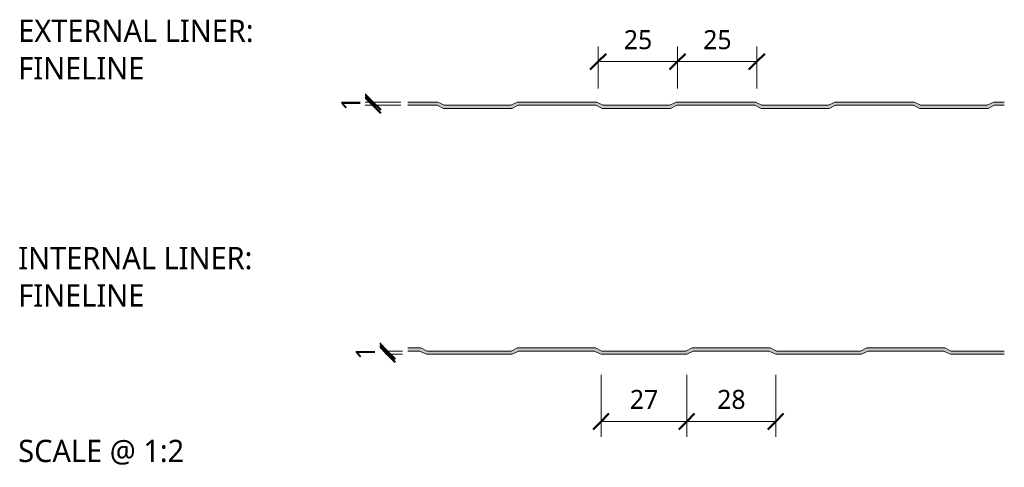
# Model space of a CAD drawing. Header units: millimetres. Extents: x 4235 to 12448, y -1412 to 6174.
# Tile 3 of 16: x 12138 to 12448, y -1412 to -1271. Entities that reach past the tile are written whole.
import ezdxf

# ---------------------------------------------------------------- set-up
doc = ezdxf.new("R2010")
doc.units = ezdxf.units.MM
for name, color, linetype, lineweight in [('A-ANNO-DIMS', 211, 'Continuous', 9), ('A-ANNO-DIMS-2', 211, 'Continuous', 9), ('A-DETL-GENF', 92, 'Continuous', 13), ('G-ANNO-TEXT', 231, 'Continuous', 9)]:
    doc.layers.add(name, color=color, linetype=linetype, lineweight=lineweight)
doc.styles.add('Yu Gothic_2', font='Yu Gothic.ttf', dxfattribs={"height": 7})
doc.styles.add('Yu Gothic_3', font='Yu Gothic.ttf', dxfattribs={"height": 6})
doc.styles.add('Yu Gothic_B', font='Yu Gothic.ttf', dxfattribs={"height": 7})
doc.dimstyles.new('Diagonal_1', dxfattribs={"dimscale": 304.8, "dimtxt": 6.965421, "dimasz": 0.016404, "dimexe": 0.015748, "dimexo": 0.009843, "dimgap": 0.009843, "dimtad": 1, "dimdec": 0, "dimzin": 0, "dimdsep": 46, "dimtxsty": 'Yu Gothic_3', "dimblk1": 'OBLIQUE', "dimblk2": 'OBLIQUE', "dimsah": 1, "dimcen": 0.09, "dimazin": 0, "dimtfac": 1, "dimtdec": 4, "dimtix": 1, "dimtmove": 0, "dimatfit": 3, "dimfxl": 1, "dimtvp": 1, "dimtfill": 1, "dimtolj": 1, "dimtzin": 0, "dimarcsym": 2})

# ---------------------------------------------------------------- blocks, each defined once
blk = doc.blocks.new('HFX 1000 - FINISHES - HFX 1000 - FINELINE FINISH - TOP-4344855-ALL FINISHES 11')
at = {"layer": 'A-DETL-GENF'}
blk.add_hatch(color=256, dxfattribs=at).paths.add_polyline_path([(138.93, 33), (160.4, 33), (162.4, 34), (186.93, 34), (188.93, 33), (210.4, 33), (212.4, 34), (215.51, 34), (215.51, 35), (212.66, 35), (212.18, 34.94), (211.72, 34.78), (210.16, 34), (189.16, 34), (187.61, 34.78), (187.15, 34.94), (186.67, 35), (162.66, 35), (162.18, 34.94), (161.72, 34.78), (160.16, 34), (139.16, 34), (137.61, 34.78), (137.15, 34.94), (136.67, 35), (112.66, 35), (112.18, 34.94), (111.72, 34.78), (110.16, 34), (89.16, 34), (87.61, 34.78), (87.15, 34.94), (86.67, 35), (62.66, 35), (62.18, 34.94), (61.72, 34.78), (60.16, 34), (39.16, 34), (37.61, 34.78), (37.15, 34.94), (36.67, 35), (27.66, 35), (27.66, 34), (36.93, 34), (38.93, 33), (60.4, 33), (62.4, 34), (86.93, 34), (88.93, 33), (110.4, 33), (112.4, 34), (136.93, 34)])
for p, q in [((36.67, 35), (27.66, 35)), ((39.16, 34), (37.61, 34.78)), ((61.72, 34.78), (60.16, 34)), ((86.67, 35), (62.66, 35)), ((89.16, 34), (87.61, 34.78)), ((111.72, 34.78), (110.16, 34)), ((136.67, 35), (112.66, 35)), ((139.16, 34), (137.61, 34.78)), ((161.72, 34.78), (160.16, 34)), ((186.67, 35), (162.66, 35)), ((189.16, 34), (187.61, 34.78)), ((211.72, 34.78), (210.16, 34)), ((215.51, 35), (212.66, 35)), ((27.66, 34), (36.93, 34)), ((36.93, 34), (38.93, 33)), ((38.93, 33), (60.4, 33)), ((60.16, 34), (39.16, 34)), ((60.4, 33), (62.4, 34)), ((62.4, 34), (86.93, 34)), ((86.93, 34), (88.93, 33)), ((88.93, 33), (110.4, 33)), ((110.16, 34), (89.16, 34)), ((110.4, 33), (112.4, 34)), ((112.4, 34), (136.93, 34)), ((136.93, 34), (138.93, 33)), ((138.93, 33), (160.4, 33)), ((160.16, 34), (139.16, 34)), ((160.4, 33), (162.4, 34)), ((162.4, 34), (186.93, 34)), ((186.93, 34), (188.93, 33)), ((188.93, 33), (210.4, 33)), ((210.16, 34), (189.16, 34)), ((210.4, 33), (212.4, 34)), ((212.4, 34), (215.51, 34))]:
    blk.add_line(p, q, dxfattribs=at)
for centre, start, end in [((36.67, 32.9), 63.4349, 90), ((62.66, 32.9), 90, 116.5651), ((86.67, 32.9), 63.4349, 90), ((112.66, 32.9), 90, 116.5651), ((136.67, 32.9), 63.4349, 90), ((162.66, 32.9), 90, 116.5651), ((186.67, 32.9), 63.4349, 90), ((212.66, 32.9), 90, 116.5651)]:
    blk.add_arc(centre, 2.1, start, end, dxfattribs=at)
blk = doc.blocks.new('HFX 1000 - FINISHES - HFX 1000 - FINELINE FINISH - BOTTOM-4344853-ALL FINISHES 11')
at = {"layer": 'A-DETL-GENF'}
blk.add_hatch(color=256, dxfattribs=at).paths.add_polyline_path([(127.01, 0), (127.49, 0.06), (127.94, 0.22), (129.5, 1), (153.5, 1), (155.06, 0.22), (155.51, 0.06), (156, 0), (182.01, 0), (182.49, 0.06), (182.94, 0.22), (184.5, 1), (208.5, 1), (210.06, 0.22), (210.51, 0.06), (211, 0), (227.51, 0), (227.51, 1), (210.74, 1), (208.74, 2), (184.27, 2), (182.27, 1), (155.74, 1), (153.74, 2), (129.27, 2), (127.27, 1), (100.74, 1), (98.74, 2), (74.27, 2), (72.27, 1), (45.74, 1), (43.74, 2), (39.65, 2), (39.65, 1), (43.5, 1), (45.06, 0.22), (45.51, 0.06), (46, 0), (72.01, 0), (72.49, 0.06), (72.94, 0.22), (74.5, 1), (98.5, 1), (100.06, 0.22), (100.51, 0.06), (101, 0)])
for p, q in [((43.74, 2), (39.65, 2)), ((39.65, 1), (43.5, 1)), ((43.5, 1), (45.06, 0.22)), ((45.74, 1), (43.74, 2)), ((72.27, 1), (45.74, 1)), ((74.27, 2), (72.27, 1)), ((72.94, 0.22), (74.5, 1)), ((98.74, 2), (74.27, 2)), ((74.5, 1), (98.5, 1)), ((98.5, 1), (100.06, 0.22)), ((100.74, 1), (98.74, 2)), ((127.27, 1), (100.74, 1)), ((129.27, 2), (127.27, 1)), ((127.94, 0.22), (129.5, 1)), ((153.74, 2), (129.27, 2)), ((129.5, 1), (153.5, 1)), ((153.5, 1), (155.06, 0.22)), ((155.74, 1), (153.74, 2)), ((182.27, 1), (155.74, 1)), ((184.27, 2), (182.27, 1)), ((182.94, 0.22), (184.5, 1)), ((208.74, 2), (184.27, 2)), ((184.5, 1), (208.5, 1)), ((208.5, 1), (210.06, 0.22)), ((210.74, 1), (208.74, 2)), ((227.51, 1), (210.74, 1)), ((46, 0), (72.01, 0)), ((101, 0), (127.01, 0)), ((156, 0), (182.01, 0)), ((211, 0), (227.51, 0))]:
    blk.add_line(p, q, dxfattribs=at)
for centre, start, end in [((46, 2.1), 243.4349, 270), ((72.01, 2.1), 270, 296.5651), ((101, 2.1), 243.4349, 270), ((127.01, 2.1), 270, 296.5651), ((156, 2.1), 243.4349, 270), ((182.01, 2.1), 270, 296.5651), ((211, 2.1), 243.4349, 270)]:
    blk.add_arc(centre, 2.1, start, end, dxfattribs=at)
blk = doc.blocks.new('DIMBLOCK6-ALL FINISHES 11')
at = {"layer": 'A-ANNO-DIMS-2'}
for p, q in [((12345.02, -1283.99), (12345.02, -1279.19)), ((12370.02, -1283.99), (12370.02, -1279.19)), ((12345.02, -1283.99), (12370.02, -1283.99)), ((12345.02, -1283.99), (12345.02, -1292.46)), ((12370.02, -1283.99), (12370.02, -1292.46))]:
    blk.add_line(p, q, dxfattribs=at)
at = {"layer": 'A-ANNO-DIMS-2', "lineweight": 50}
for p, q in [((12345.02, -1283.99), (12347.52, -1281.49)), ((12370.02, -1283.99), (12372.52, -1281.49)), ((12345.02, -1283.99), (12342.52, -1286.49)), ((12370.02, -1283.99), (12367.52, -1286.49))]:
    blk.add_line(p, q, dxfattribs=at)
at = {"layer": 'A-ANNO-DIMS-2', "color": 0, "insert": (12353.11, -1274.07), "char_height": 6, "width": 10.5711, "attachment_point": 1, "line_spacing_factor": 1.024327, "style": 'Yu Gothic_3', "bg_fill": 3, "box_fill_scale": 1.25, "bg_fill_color": 9, "bg_fill_true_color": 13158600, "bg_fill_transparency": 0}
blk.add_mtext('25', dxfattribs=at)
blk = doc.blocks.new('_Oblique')
at = {"color": 0, "linetype": 'ByBlock', "lineweight": -2}
blk.add_line((-0.5, -0.5), (0.5, 0.5), dxfattribs=at)
blk = doc.blocks.new('DIMBLOCK7-ALL FINISHES 11')
at = {"layer": 'A-ANNO-DIMS-2'}
for p, q in [((12320.02, -1283.99), (12320.02, -1279.19)), ((12345.02, -1283.99), (12345.02, -1279.19)), ((12320.02, -1283.99), (12345.02, -1283.99)), ((12320.02, -1283.99), (12320.02, -1292.46)), ((12345.02, -1283.99), (12345.02, -1292.46))]:
    blk.add_line(p, q, dxfattribs=at)
at = {"layer": 'A-ANNO-DIMS-2', "lineweight": 50}
for p, q in [((12320.02, -1283.99), (12322.52, -1281.49)), ((12345.02, -1283.99), (12347.52, -1281.49)), ((12320.02, -1283.99), (12317.52, -1286.49)), ((12345.02, -1283.99), (12342.52, -1286.49))]:
    blk.add_line(p, q, dxfattribs=at)
at = {"layer": 'A-ANNO-DIMS-2', "color": 0, "insert": (12328.11, -1274.07), "char_height": 6, "width": 10.5711, "attachment_point": 1, "line_spacing_factor": 1.024327, "style": 'Yu Gothic_3', "bg_fill": 3, "box_fill_scale": 1.25, "bg_fill_color": 9, "bg_fill_true_color": 13158600, "bg_fill_transparency": 0}
blk.add_mtext('25', dxfattribs=at)
blk = doc.blocks.new('DIMBLOCK8-ALL FINISHES 11')
at = {"layer": 'A-ANNO-DIMS-2', "lineweight": 50}
for p, q in [((12249.08, -1296.71), (12246.58, -1294.21)), ((12249.08, -1297.71), (12246.58, -1295.21)), ((12249.08, -1296.71), (12251.58, -1299.21)), ((12249.08, -1297.71), (12251.58, -1300.21))]:
    blk.add_line(p, q, dxfattribs=at)
at = {"layer": 'A-ANNO-DIMS-2'}
for p, q in [((12249.08, -1296.71), (12244.28, -1296.71)), ((12249.08, -1297.71), (12244.28, -1297.71)), ((12249.08, -1296.71), (12249.08, -1297.71)), ((12249.08, -1296.71), (12257.86, -1296.71)), ((12249.08, -1297.71), (12257.86, -1297.71))]:
    blk.add_line(p, q, dxfattribs=at)
at = {"layer": 'A-ANNO-DIMS-2', "color": 0, "insert": (12239.16, -1299.41), "char_height": 6, "width": 5.2855, "attachment_point": 1, "rotation": 90, "line_spacing_factor": 1.024327, "style": 'Yu Gothic_3', "bg_fill": 3, "box_fill_scale": 1.25, "bg_fill_color": 9, "bg_fill_true_color": 13158600, "bg_fill_transparency": 0}
blk.add_mtext('1', dxfattribs=at)
blk = doc.blocks.new('DIMBLOCK9-ALL FINISHES 11')
at = {"layer": 'A-ANNO-DIMS-2'}
for p, q in [((12320.93, -1397.23), (12320.93, -1382.52)), ((12347.9, -1397.23), (12347.9, -1382.52)), ((12320.93, -1397.23), (12347.9, -1397.23)), ((12320.93, -1397.23), (12320.93, -1402.03)), ((12347.9, -1397.23), (12347.9, -1402.03))]:
    blk.add_line(p, q, dxfattribs=at)
at = {"layer": 'A-ANNO-DIMS-2', "lineweight": 50}
for p, q in [((12320.93, -1397.23), (12323.43, -1394.73)), ((12347.9, -1397.23), (12350.4, -1394.73)), ((12320.93, -1397.23), (12318.43, -1399.73)), ((12347.9, -1397.23), (12345.4, -1399.73))]:
    blk.add_line(p, q, dxfattribs=at)
at = {"layer": 'A-ANNO-DIMS-2', "color": 0, "insert": (12330.01, -1387.3), "char_height": 6, "width": 10.5711, "attachment_point": 1, "line_spacing_factor": 1.024327, "style": 'Yu Gothic_3', "bg_fill": 3, "box_fill_scale": 1.25, "bg_fill_color": 9, "bg_fill_true_color": 13158600, "bg_fill_transparency": 0}
blk.add_mtext('27', dxfattribs=at)
blk = doc.blocks.new('DIMBLOCK10-ALL FINISHES 11')
at = {"layer": 'A-ANNO-DIMS-2'}
for p, q in [((12347.9, -1397.23), (12347.9, -1382.52)), ((12375.93, -1397.23), (12375.93, -1382.52)), ((12347.9, -1397.23), (12375.93, -1397.23)), ((12347.9, -1397.23), (12347.9, -1402.03)), ((12375.93, -1397.23), (12375.93, -1402.03))]:
    blk.add_line(p, q, dxfattribs=at)
at = {"layer": 'A-ANNO-DIMS-2', "lineweight": 50}
for p, q in [((12347.9, -1397.23), (12350.4, -1394.73)), ((12375.93, -1397.23), (12378.43, -1394.73)), ((12347.9, -1397.23), (12345.4, -1399.73)), ((12375.93, -1397.23), (12373.43, -1399.73))]:
    blk.add_line(p, q, dxfattribs=at)
at = {"layer": 'A-ANNO-DIMS-2', "color": 0, "insert": (12357.51, -1387.3), "char_height": 6, "width": 10.5711, "attachment_point": 1, "line_spacing_factor": 1.024327, "style": 'Yu Gothic_3', "bg_fill": 3, "box_fill_scale": 1.25, "bg_fill_color": 9, "bg_fill_true_color": 13158600, "bg_fill_transparency": 0}
blk.add_mtext('28', dxfattribs=at)
blk = doc.blocks.new('DIMBLOCK11-ALL FINISHES 11')
at = {"layer": 'A-ANNO-DIMS-2', "lineweight": 50}
for p, q in [((12253.64, -1375.09), (12251.14, -1372.59)), ((12253.64, -1376.09), (12251.14, -1373.59)), ((12253.64, -1375.09), (12256.14, -1377.59)), ((12253.64, -1376.09), (12256.14, -1378.59))]:
    blk.add_line(p, q, dxfattribs=at)
at = {"layer": 'A-ANNO-DIMS-2'}
for p, q in [((12253.64, -1375.09), (12253.1, -1375.09)), ((12253.64, -1376.09), (12253.1, -1376.09)), ((12253.64, -1376.09), (12253.64, -1375.09)), ((12253.64, -1375.09), (12258.44, -1375.09)), ((12253.64, -1376.09), (12258.44, -1376.09))]:
    blk.add_line(p, q, dxfattribs=at)
at = {"layer": 'A-ANNO-DIMS-2', "color": 0, "insert": (12243.72, -1377.79), "char_height": 6, "width": 5.2855, "attachment_point": 1, "rotation": 90, "line_spacing_factor": 1.024327, "style": 'Yu Gothic_3', "bg_fill": 3, "box_fill_scale": 1.25, "bg_fill_color": 9, "bg_fill_true_color": 13158600, "bg_fill_transparency": 0}
blk.add_mtext('1', dxfattribs=at)

msp = doc.modelspace()

# ---------------------------------------------------------------- block references
at = {"layer": 'A-DETL-GENF'}
for name, p in [('HFX 1000 - FINISHES - HFX 1000 - FINELINE FINISH - TOP-4344855-ALL FINISHES 11', (12232.41, -1331.71)), ('HFX 1000 - FINISHES - HFX 1000 - FINELINE FINISH - BOTTOM-4344853-ALL FINISHES 11', (12220.41, -1376.09))]:
    msp.add_blockref(name, p, dxfattribs=at)

# ---------------------------------------------------------------- texts
at = {"layer": 'G-ANNO-TEXT', "color": 7, "char_height": 7, "attachment_point": 1, "bg_fill": 3, "box_fill_scale": 1.25, "bg_fill_color": 9, "bg_fill_true_color": 13158600, "bg_fill_transparency": 0}
for s, insert, width, style in [('EXTERNAL LINER: ', (12137.42, -1270.79), 103.7384, 'Yu Gothic_B'), ('FINELINE', (12137.42, -1282.57), 52.751, 'Yu Gothic_B'), ('INTERNAL LINER: ', (12137.42, -1342.31), 101.173, 'Yu Gothic_B'), ('FINELINE ', (12137.42, -1354.09), 55.9578, 'Yu Gothic_B'), ('SCALE @ 1:2', (12137.42, -1403.01), 66.5401, 'Yu Gothic_2')]:
    msp.add_mtext(s, dxfattribs=dict(at, insert=insert, width=width, style=style))

# ---------------------------------------------------------------- dimensions: what is measured, and where the dimension line sits
at = {"layer": 'A-ANNO-DIMS'}
dim = msp.add_linear_dim(base=(12253.64, -1375.09), p1=(12250.1, -1376.09), p2=(12250.1, -1375.09), angle=90, dimstyle='Diagonal_1', override={"dimpost": '<>', "dimfxl": 1}, dxfattribs=at)
dim.commit()
dim.dimension.update_dxf_attribs({"geometry": 'DIMBLOCK11-ALL FINISHES 11', "text_midpoint": (12247.64, -1375.59)})
dim = msp.add_linear_dim(base=(12347.9, -1397.23), p1=(12320.93, -1379.52), p2=(12347.9, -1379.52), dimstyle='Diagonal_1', override={"dimpost": '<>', "dimfxl": 26.973477}, dxfattribs=at)
dim.commit()
dim.dimension.update_dxf_attribs({"geometry": 'DIMBLOCK9-ALL FINISHES 11', "text_midpoint": (12334.41, -1391.23)})

# ---------------------------------------------------------------- next in the draw order: dimensions: what is measured, and where the dimension line sits
for base, p1, p2, override, picture, middle in [((12370.02, -1283.99), (12345.02, -1295.46), (12370.02, -1295.46), {"dimpost": '<>', "dimfxl": 25}, 'DIMBLOCK6-ALL FINISHES 11', (12357.52, -1277.99)), ((12375.93, -1397.23), (12347.9, -1379.52), (12375.93, -1379.52), {"dimpost": '<>', "dimfxl": 28.026523}, 'DIMBLOCK10-ALL FINISHES 11', (12361.91, -1391.23))]:
    dim = msp.add_linear_dim(base=base, p1=p1, p2=p2, dimstyle='Diagonal_1', override=override, dxfattribs=at)
    dim.commit()
    dim.dimension.update_dxf_attribs({"geometry": picture, "text_midpoint": middle})
dim = msp.add_linear_dim(base=(12249.08, -1297.71), p1=(12260.86, -1296.71), p2=(12260.86, -1297.71), angle=90, dimstyle='Diagonal_1', override={"dimpost": '<>', "dimfxl": 1}, dxfattribs=at)
dim.commit()
dim.dimension.update_dxf_attribs({"geometry": 'DIMBLOCK8-ALL FINISHES 11', "text_midpoint": (12243.08, -1297.21)})

# ---------------------------------------------------------------- next in the draw order: dimensions: what is measured, and where the dimension line sits
dim = msp.add_linear_dim(base=(12345.02, -1283.99), p1=(12320.02, -1295.46), p2=(12345.02, -1295.46), dimstyle='Diagonal_1', override={"dimpost": '<>', "dimfxl": 25}, dxfattribs=at)
dim.commit()
dim.dimension.update_dxf_attribs({"geometry": 'DIMBLOCK7-ALL FINISHES 11', "text_midpoint": (12332.52, -1277.99)})

doc.saveas('drawing.dxf')
